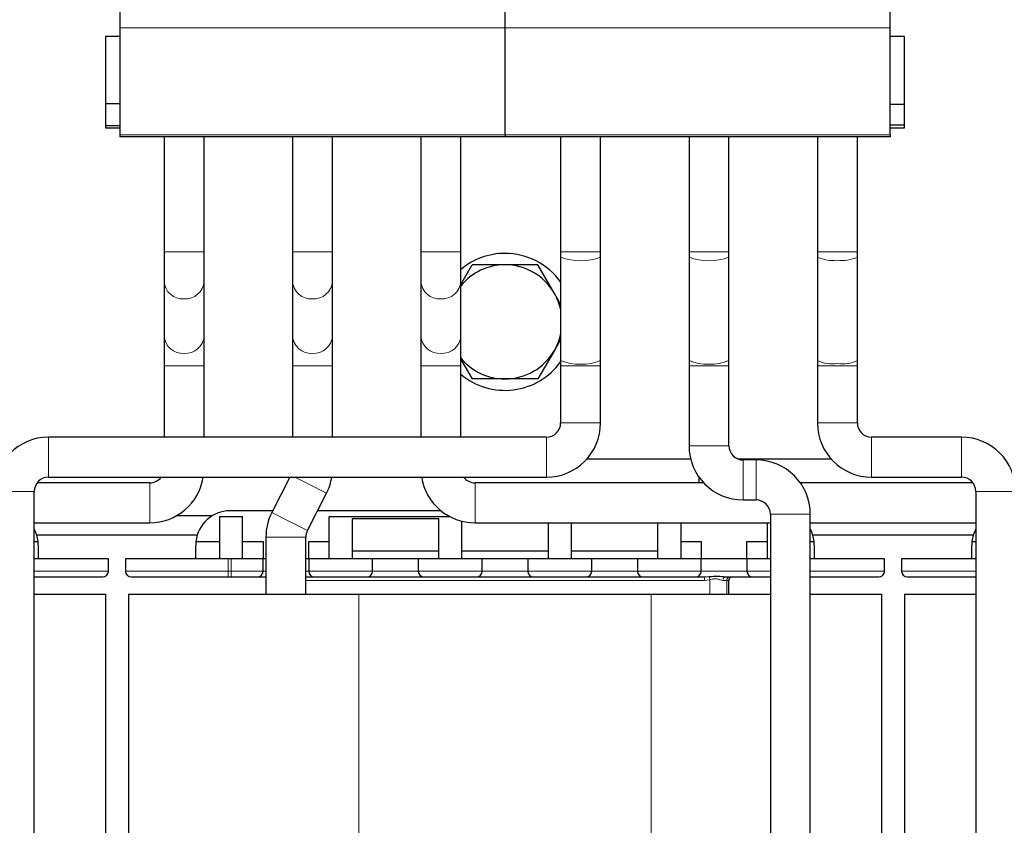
# Model space of a CAD drawing. Header units: millimetres. Extents: x 5 to 418, y 2 to 292.
# Tile 16 of 48: x 79 to 122, y 218 to 254. Entities that reach past the tile are written whole.
import ezdxf

# ---------------------------------------------------------------- set-up
doc = ezdxf.new("R2010")
doc.units = ezdxf.units.MM
doc.layers.add('SLD-0', color=7, linetype='Continuous')
doc.styles.add('SLDTEXTSTYLE0', font='TXT', dxfattribs={"width": 0.605})
doc.dimstyles.new('SLDDIMSTYLE0', dxfattribs={"dimtxt": 3.5, "dimasz": 3.302, "dimexe": 0, "dimexo": 0.0625, "dimgap": 0.875, "dimtad": 1, "dimlfac": 2, "dimrnd": 1e-09, "dimzin": 12, "dimdsep": 46, "dimtxsty": 'SLDTEXTSTYLE0', "dimsah": 1, "dimcen": 0.09, "dimadec": 0, "dimazin": 3, "dimtfac": 1, "dimtofl": 0, "dimtmove": 0, "dimatfit": 3, "dimfxl": 1, "dimfrac": 2, "dimtolj": 1, "dimtzin": 12, "dimarcsym": 0})

# ---------------------------------------------------------------- blocks, each defined once
blk = doc.blocks.new('_D_1')
at = {"layer": 'SLD-0', "color": 7}
for p, q in [((116.126, 268.346), (167.893, 268.346)), ((166.893, 158.246), (166.893, 268.346)), ((160.689, 158.246), (167.893, 158.246))]:
    blk.add_line(p, q, dxfattribs=at)
for points in [[(166.893, 268.346), (166.385, 265.044), (167.401, 265.044)], [(166.893, 158.246), (167.401, 161.548), (166.385, 161.548)]]:
    blk.add_solid(points, dxfattribs=at)
at = {"layer": 'SLD-0', "color": 7, "insert": (162.382, 207.281), "char_height": 3.5, "attachment_point": 1, "rotation": 90, "style": 'SLDTEXTSTYLE0'}
blk.add_mtext('220,2', dxfattribs=at)

msp = doc.modelspace()

# ---------------------------------------------------------------- linework, layer by layer
at = {"color": 7, "linetype": 'Continuous', "lineweight": 25}
for p, q in [((83.0638, 254.0937), (83.0638, 253.3728)), ((99.9388, 253.3728), (99.9388, 254.0937)), ((116.8138, 253.3728), (116.8138, 254.0937)), ((83.0638, 253.3728), (83.0638, 248.6962)), ((99.9388, 248.6962), (99.9388, 253.3728)), ((116.8138, 248.6962), (116.8138, 253.3728)), ((83.0638, 252.9962), (82.4388, 252.9962)), ((82.4388, 252.9962), (82.4388, 248.9962)), ((117.4388, 252.9962), (116.8138, 252.9962)), ((117.4388, 248.9962), (117.4388, 252.9962)), ((83.0638, 250.0462), (82.4388, 250.0462)), ((117.4388, 250.0212), (116.8138, 250.0212)), ((82.4388, 249.0962), (83.0638, 249.0962)), ((82.4388, 248.9962), (83.0638, 248.9962)), ((116.8138, 249.1212), (117.4388, 249.1212)), ((116.8138, 248.9962), (117.4388, 248.9962)), ((83.0638, 248.6962), (83.0638, 248.5962)), ((99.9388, 248.5962), (83.0638, 248.5962)), ((85.0013, 248.5962), (85.0013, 243.5712)), ((86.7513, 243.5712), (86.7513, 248.5962)), ((90.6263, 248.5962), (90.6263, 243.5712)), ((92.3763, 243.5712), (92.3763, 248.5962)), ((96.2513, 248.5962), (96.2513, 243.5712)), ((98.0013, 243.5712), (98.0013, 248.5962)), ((99.9388, 248.6962), (99.9388, 248.5962)), ((116.8138, 248.5962), (99.9388, 248.5962)), ((102.3763, 248.5962), (102.3763, 243.5712)), ((104.1263, 243.5712), (104.1263, 248.5962)), ((108.0013, 248.5962), (108.0013, 243.5712)), ((109.7513, 243.5712), (109.7513, 248.5962)), ((113.6263, 248.5962), (113.6263, 243.5712)), ((115.3763, 243.5712), (115.3763, 248.5962)), ((116.8138, 248.6962), (116.8138, 248.5962)), ((85.0013, 243.5712), (85.0013, 242.2653)), ((86.7513, 242.2653), (86.7513, 243.5712)), ((90.6263, 243.5712), (90.6263, 242.2653)), ((92.3763, 242.2653), (92.3763, 243.5712)), ((96.2513, 243.5712), (96.2513, 242.2653)), ((98.0013, 242.2653), (98.0013, 243.5712)), ((102.3763, 243.5712), (102.3763, 243.338)), ((102.3763, 243.338), (102.3763, 238.8044)), ((104.1263, 243.338), (104.1263, 243.5712)), ((104.1263, 238.8044), (104.1263, 243.338)), ((108.0013, 243.5712), (108.0013, 243.338)), ((108.0013, 243.338), (108.0013, 238.8044)), ((109.7513, 243.338), (109.7513, 243.5712)), ((109.7513, 238.8044), (109.7513, 243.338)), ((113.6263, 243.5712), (113.6263, 243.338)), ((113.6263, 243.338), (113.6263, 238.8044)), ((115.3763, 243.338), (115.3763, 243.5712)), ((115.3763, 238.8044), (115.3763, 243.338)), ((98.0013, 242.1404), (98.4954, 242.9962)), ((102.1038, 241.7462), (101.3821, 242.9962)), ((85.0013, 242.2653), (85.0013, 239.8771)), ((86.7513, 239.8771), (86.7513, 242.2653)), ((90.6263, 242.2653), (90.6263, 239.8771)), ((92.3763, 239.8771), (92.3763, 242.2653)), ((96.2513, 242.2653), (96.2513, 239.8771)), ((98.0013, 239.8771), (98.0013, 242.2653)), ((102.3763, 241.2744), (102.1038, 241.7462)), ((85.0013, 239.8771), (85.0013, 238.5712)), ((86.7513, 238.5712), (86.7513, 239.8771)), ((90.6263, 239.8771), (90.6263, 238.5712)), ((92.3763, 238.5712), (92.3763, 239.8771)), ((96.2513, 239.8771), (96.2513, 238.5712)), ((98.0013, 238.5712), (98.0013, 239.8771)), ((102.3763, 239.7181), (102.1038, 239.2462)), ((102.1038, 239.2462), (101.3821, 237.9962)), ((85.0013, 238.5712), (85.0013, 235.4462)), ((86.7513, 235.4462), (86.7513, 238.5712)), ((90.6263, 238.5712), (90.6263, 235.4462)), ((92.3763, 235.4462), (92.3763, 238.5712)), ((96.2513, 238.5712), (96.2513, 235.4462)), ((98.0013, 238.8521), (98.4954, 237.9962)), ((98.0013, 235.4462), (98.0013, 238.5712)), ((102.3763, 238.8044), (102.3763, 238.5712)), ((102.3763, 238.5712), (102.3763, 236.0712)), ((104.1263, 238.5712), (104.1263, 238.8044)), ((104.1263, 236.0712), (104.1263, 238.5712)), ((108.0013, 238.8044), (108.0013, 238.5712)), ((108.0013, 238.5712), (108.0013, 235.0712)), ((109.7513, 238.5712), (109.7513, 238.8044)), ((109.7513, 235.0712), (109.7513, 238.5712)), ((113.6263, 238.8044), (113.6263, 238.5712)), ((113.6263, 238.5712), (113.6263, 236.0712)), ((115.3763, 238.5712), (115.3763, 238.8044)), ((115.3763, 236.0712), (115.3763, 238.5712)), ((101.7513, 235.4462), (79.9388, 235.4462)), ((119.9388, 235.4462), (116.0013, 235.4462)), ((103.5289, 234.4962), (108.0719, 234.4962)), ((110.1313, 234.4962), (114.2236, 234.4962)), ((110.9388, 234.4462), (110.3763, 234.4462)), ((84.3763, 233.4462), (79.4388, 233.4462)), ((79.9388, 233.6962), (101.7513, 233.6962)), ((90.5116, 233.6962), (89.7231, 232.1504)), ((108.6442, 233.4462), (98.6263, 233.4462)), ((108.4388, 233.4462), (108.4388, 233.6977)), ((120.4388, 233.4462), (112.8753, 233.4462)), ((116.0013, 233.6962), (119.9388, 233.6962)), ((79.3138, 188.1712), (79.3138, 233.0712)), ((91.282, 231.3552), (92.1169, 232.9921)), ((120.5638, 233.0712), (120.5638, 188.1712)), ((110.3763, 232.6962), (110.9388, 232.6962)), ((89.7592, 232.2212), (87.8888, 232.2212)), ((97.1369, 232.2212), (91.7237, 232.2212)), ((79.3138, 231.6962), (84.3763, 231.6962)), ((87.0986, 231.9962), (85.5317, 231.9962)), ((87.4388, 230.1212), (87.4388, 231.9712)), ((87.4388, 231.9712), (88.4388, 231.9712)), ((88.4388, 230.1212), (88.4388, 231.9712)), ((92.2388, 231.9712), (97.5169, 231.9712)), ((92.2388, 230.1212), (92.2388, 231.9712)), ((97.0388, 231.8666), (93.2388, 231.8666)), ((93.2388, 231.8666), (93.2388, 230.1212)), ((97.0388, 230.1212), (97.0388, 231.8666)), ((98.0388, 231.77), (98.0388, 230.1212)), ((98.6263, 231.6962), (111.5638, 231.6962)), ((101.8388, 230.1212), (101.8388, 231.6962)), ((102.8388, 231.6962), (102.8388, 230.1212)), ((106.6388, 230.1212), (106.6388, 231.6962)), ((107.6388, 231.6962), (107.6388, 230.1212)), ((111.4388, 230.1212), (111.4388, 231.6962)), ((111.5638, 232.0712), (111.5638, 188.1712)), ((113.3138, 188.1712), (113.3138, 232.0712)), ((113.3138, 231.6962), (120.5638, 231.6962)), ((79.3138, 230.8712), (79.4812, 230.8712)), ((86.4502, 231.1462), (79.4273, 231.1462)), ((86.3963, 230.8712), (87.4388, 230.8712)), ((88.4388, 230.8712), (89.3388, 230.8712)), ((89.3388, 230.8712), (89.3388, 230.1212)), ((89.4638, 231.0712), (89.4638, 228.5712)), ((91.2138, 228.5712), (91.2138, 231.0712)), ((91.3388, 230.1212), (91.3388, 230.8712)), ((91.3388, 230.8712), (92.2388, 230.8712)), ((107.6388, 230.8712), (108.5388, 230.8712)), ((108.5388, 230.8712), (108.5388, 230.1212)), ((110.5388, 230.8712), (111.4388, 230.8712)), ((110.5388, 230.1212), (110.5388, 230.8712)), ((113.3138, 230.8712), (113.4812, 230.8712)), ((120.4502, 231.1462), (113.4273, 231.1462)), ((120.3963, 230.8712), (120.5638, 230.8712)), ((79.4888, 230.7212), (79.4888, 230.1212)), ((86.3888, 230.1212), (86.3888, 230.7212)), ((93.2388, 230.4712), (97.0388, 230.4712)), ((98.0388, 230.4712), (101.8388, 230.4712)), ((102.8388, 230.4712), (106.6388, 230.4712)), ((113.4888, 230.7212), (113.4888, 230.1212)), ((120.3888, 230.1212), (120.3888, 230.7212)), ((82.5638, 230.1212), (79.3138, 230.1212)), ((82.5638, 229.5712), (82.5638, 230.1212)), ((83.3138, 230.1212), (83.3138, 229.5712)), ((87.8138, 230.1212), (83.3138, 230.1212)), ((87.9388, 230.1212), (87.8138, 230.1212)), ((89.3388, 230.1212), (87.9388, 230.1212)), ((89.3388, 229.5712), (89.3388, 230.1212)), ((89.4638, 230.1212), (89.3388, 230.1212)), ((91.3388, 230.1212), (91.2138, 230.1212)), ((91.3388, 230.1212), (91.3388, 229.5712)), ((94.1388, 230.1212), (91.3388, 230.1212)), ((94.1388, 229.5712), (94.1388, 230.1212)), ((96.1388, 230.1212), (94.1388, 230.1212)), ((96.1388, 230.1212), (96.1388, 229.5712)), ((98.9388, 230.1212), (96.1388, 230.1212)), ((98.9388, 229.5712), (98.9388, 230.1212)), ((100.9388, 230.1212), (98.9388, 230.1212)), ((100.9388, 230.1212), (100.9388, 229.5712)), ((103.7388, 230.1212), (100.9388, 230.1212)), ((103.7388, 229.5712), (103.7388, 230.1212)), ((105.7388, 230.1212), (103.7388, 230.1212)), ((105.7388, 230.1212), (105.7388, 229.5712)), ((108.5388, 230.1212), (105.7388, 230.1212)), ((108.5388, 229.5712), (108.5388, 230.1212)), ((110.5388, 230.1212), (108.5388, 230.1212)), ((110.5388, 230.1212), (110.5388, 229.5712)), ((111.5638, 230.1212), (110.5388, 230.1212)), ((116.5638, 230.1212), (113.3138, 230.1212)), ((116.5638, 229.5712), (116.5638, 230.1212)), ((117.3138, 230.1212), (117.3138, 229.5712)), ((120.5638, 230.1212), (117.3138, 230.1212)), ((87.8138, 229.3212), (87.9388, 229.3212)), ((108.6777, 229.3212), (108.8885, 229.3392)), ((109.7388, 228.5712), (109.7388, 229.1712)), ((79.3138, 228.5712), (82.4388, 228.5712)), ((82.4388, 228.5712), (82.4388, 181.6712)), ((83.4388, 228.5712), (83.4388, 181.6712)), ((83.4388, 228.5712), (93.5388, 228.5712)), ((93.5388, 228.5712), (106.3388, 228.5712)), ((106.3388, 228.5712), (111.5638, 228.5712)), ((113.3138, 228.5712), (116.4388, 228.5712)), ((116.4388, 228.5712), (116.4388, 181.6712)), ((117.4388, 228.5712), (117.4388, 181.6712)), ((117.4388, 228.5712), (120.5638, 228.5712))]:
    msp.add_line(p, q, dxfattribs=at)
at = {"color": 7, "linetype": 'Continuous', "lineweight": 18}
for p, q in [((99.9388, 253.3728), (83.0638, 253.3728)), ((116.8138, 253.3728), (99.9388, 253.3728)), ((83.0638, 248.6962), (99.9388, 248.6962)), ((99.9388, 248.6962), (116.8138, 248.6962)), ((85.0013, 243.5712), (85.8763, 243.5712)), ((85.8763, 243.5712), (86.7513, 243.5712)), ((90.6263, 243.5712), (91.5013, 243.5712)), ((91.5013, 243.5712), (92.3763, 243.5712)), ((96.2513, 243.5712), (97.1263, 243.5712)), ((97.1263, 243.5712), (98.0013, 243.5712)), ((102.3763, 243.5712), (104.1263, 243.5712)), ((108.0013, 243.5712), (109.7513, 243.5712)), ((113.6263, 243.5712), (114.5013, 243.5712)), ((114.5013, 243.5712), (115.3763, 243.5712)), ((85.0013, 238.5712), (85.8763, 238.5712)), ((85.8763, 238.5712), (86.7513, 238.5712)), ((90.6263, 238.5712), (91.5013, 238.5712)), ((91.5013, 238.5712), (92.3763, 238.5712)), ((96.2513, 238.5712), (97.1263, 238.5712)), ((97.1263, 238.5712), (98.0013, 238.5712)), ((102.3763, 238.5712), (104.1263, 238.5712)), ((108.0013, 238.5712), (109.7513, 238.5712)), ((113.6263, 238.5712), (114.5013, 238.5712)), ((114.5013, 238.5712), (115.3763, 238.5712)), ((102.3763, 236.0712), (104.1263, 236.0712)), ((113.6263, 236.0712), (114.5013, 236.0712)), ((114.5013, 236.0712), (115.3763, 236.0712)), ((79.9388, 235.4462), (79.9388, 233.6962)), ((101.7513, 235.4462), (101.7513, 233.6962)), ((116.0013, 234.5712), (116.0013, 235.4462)), ((119.9388, 234.5712), (119.9388, 235.4462)), ((108.0013, 235.0712), (109.7513, 235.0712)), ((110.3763, 232.6962), (110.3763, 234.4462)), ((110.9388, 232.6962), (110.9388, 234.4462)), ((116.0013, 233.6962), (116.0013, 234.5712)), ((119.9388, 233.6962), (119.9388, 234.5712)), ((84.3763, 233.4462), (84.3763, 232.5712)), ((90.7364, 233.6962), (91.3375, 233.3897)), ((91.3375, 233.3897), (92.1169, 232.9921)), ((98.6263, 232.5712), (98.6263, 233.4462)), ((77.5638, 233.0712), (79.3138, 233.0712)), ((120.5638, 233.0712), (121.4388, 233.0712)), ((121.4388, 233.0712), (122.3138, 233.0712)), ((84.3763, 232.5712), (84.3763, 231.6962)), ((98.6263, 231.6962), (98.6263, 232.5712)), ((89.7231, 232.1504), (90.5026, 231.7528)), ((90.5026, 231.7528), (91.282, 231.3552)), ((111.5638, 232.0712), (113.3138, 232.0712)), ((89.4638, 231.0712), (90.3388, 231.0712)), ((90.3388, 231.0712), (91.2138, 231.0712)), ((87.8138, 229.5712), (87.8138, 230.1212)), ((87.9388, 229.5712), (87.9388, 230.1212)), ((79.3138, 229.5712), (82.5638, 229.5712)), ((83.3138, 229.5712), (87.8138, 229.5712)), ((87.8138, 229.3212), (87.8138, 229.5712)), ((87.8138, 229.5712), (87.9388, 229.5712)), ((87.9388, 229.3212), (87.9388, 229.5712)), ((87.9388, 229.5712), (89.3388, 229.5712)), ((89.4638, 229.5712), (89.3388, 229.5712)), ((91.3388, 229.5712), (91.2138, 229.5712)), ((91.3388, 229.5712), (94.1388, 229.5712)), ((96.1388, 229.5712), (94.1388, 229.5712)), ((96.1388, 229.5712), (98.9388, 229.5712)), ((100.9388, 229.5712), (98.9388, 229.5712)), ((100.9388, 229.5712), (103.7388, 229.5712)), ((105.7388, 229.5712), (103.7388, 229.5712)), ((105.7388, 229.5712), (108.5388, 229.5712)), ((110.5388, 229.5712), (108.5388, 229.5712)), ((110.5388, 229.5712), (111.5638, 229.5712)), ((113.3138, 229.5712), (116.5638, 229.5712)), ((117.3138, 229.5712), (120.5638, 229.5712)), ((108.6749, 229.1712), (91.2026, 229.1712)), ((108.917, 229.2), (108.6749, 229.1712)), ((108.917, 228.5712), (108.917, 229.2)), ((109.6526, 229.1712), (109.4883, 229.1712)), ((109.6526, 229.1712), (109.6526, 228.5712)), ((109.7388, 229.1712), (109.6526, 229.1712)), ((93.5388, 228.5712), (93.5388, 181.6712)), ((106.3388, 228.5712), (106.3388, 181.6712))]:
    msp.add_line(p, q, dxfattribs=at)
at = {"color": 7, "linetype": 'Continuous', "lineweight": 25}
for centre, radius, start, end in [((99.9388, 240.4962), 3, 90, 130.22818), ((99.9388, 240.4962), 3, 35.65909, 90), ((99.9388, 240.4962), 2.5, 90, 140.80503), ((99.9388, 240.4962), 2.5, 30, 90), ((99.9388, 240.4962), 2.5, 12.83857, 30), ((99.9388, 240.4962), 2.5, 330, 347.16143), ((99.9388, 240.4962), 2.5, 270, 330), ((99.9388, 240.4962), 2.5, 219.19497, 270), ((99.9388, 240.4962), 3, 229.77182, 324.34091), ((101.7513, 236.0712), 0.625, 270, 0), ((101.7513, 236.0712), 2.375, 270, 0), ((116.0013, 236.0712), 2.375, 180, 270), ((116.0013, 236.0712), 0.625, 180, 270), ((79.9388, 233.0712), 2.375, 90, 180), ((119.9388, 233.0712), 2.375, 0, 90), ((110.3763, 235.0712), 2.375, 180, 270), ((110.3763, 235.0712), 0.625, 180, 270), ((110.9388, 232.0712), 2.375, 0, 90), ((79.9388, 233.0712), 0.625, 90, 180), ((84.3763, 234.0712), 0.625, 270, 323.1301), ((84.3763, 234.0712), 2.375, 270, 350.91528), ((90.0013, 234.0712), 2.375, 332.97494, 350.91528), ((98.6263, 234.0712), 2.375, 189.08472, 270), ((98.6263, 234.0712), 0.625, 216.8699, 270), ((119.9388, 233.0712), 0.625, 0, 90), ((110.9388, 232.0712), 0.625, 0, 90), ((87.8888, 230.7212), 1.5, 90, 174.26083), ((91.8388, 231.0712), 2.375, 152.97494, 180), ((77.9888, 230.7212), 1.5, 5.73917, 27.95289), ((91.8388, 231.0712), 0.625, 152.97494, 180), ((111.9888, 230.7212), 1.5, 5.73917, 27.95289), ((121.8888, 230.7212), 1.5, 152.04711, 174.26083), ((77.9888, 230.7212), 1.5, 0, 5.73917), ((87.8888, 230.7212), 1.5, 174.26083, 180), ((111.9888, 230.7212), 1.5, 0, 5.73917), ((121.8888, 230.7212), 1.5, 174.26083, 180), ((82.3138, 229.5712), 0.25, 270, 0), ((83.5638, 229.5712), 0.25, 180, 270), ((89.0888, 229.5712), 0.25, 270, 0), ((91.5888, 229.5712), 0.25, 180, 270), ((93.8888, 229.5712), 0.25, 270, 0), ((96.3888, 229.5712), 0.25, 180, 270), ((98.6888, 229.5712), 0.25, 270, 0), ((101.1888, 229.5712), 0.25, 180, 270), ((103.4888, 229.5712), 0.25, 270, 0), ((105.9888, 229.5712), 0.25, 180, 270), ((108.2888, 229.5712), 0.25, 270, 0), ((110.7888, 229.5712), 0.25, 180, 270), ((116.3138, 229.5712), 0.25, 270, 0), ((117.5638, 229.5712), 0.25, 180, 270), ((109.8888, 229.1712), 0.15, 90, 180)]:
    msp.add_arc(centre, radius, start, end, dxfattribs=at)
at = {"color": 7, "linetype": 'Continuous', "lineweight": 18}
for centre, radius, start, end in [((103.2513, 245.5478), 2.3767, 248.3983, 291.6017), ((108.8763, 245.5478), 2.3767, 248.3983, 291.6017), ((114.2878, 244.711), 1.5241, 244.27431, 278.05143), ((114.7147, 244.711), 1.5241, 261.94857, 295.72569), ((85.8233, 242.3262), 0.8243, 184.23143, 273.68306), ((85.9292, 242.3262), 0.8243, 266.31694, 355.76857), ((91.4483, 242.3262), 0.8243, 184.23143, 273.68306), ((91.5542, 242.3262), 0.8243, 266.31694, 355.76857), ((97.0733, 242.3262), 0.8243, 184.23143, 273.68306), ((97.1792, 242.3262), 0.8243, 266.31694, 355.76857), ((85.8233, 239.9379), 0.8243, 184.23143, 273.68306), ((85.9292, 239.9379), 0.8243, 266.31694, 355.76857), ((91.4483, 239.9379), 0.8243, 184.23143, 273.68306), ((91.5542, 239.9379), 0.8243, 266.31694, 355.76857), ((97.0733, 239.9379), 0.8243, 184.23143, 273.68306), ((97.1792, 239.9379), 0.8243, 266.31694, 355.76857), ((103.2513, 241.0142), 2.3767, 248.3983, 291.6017), ((108.8763, 241.0142), 2.3767, 248.3983, 291.6017), ((114.2878, 240.1774), 1.5241, 244.27431, 278.05143), ((114.7147, 240.1774), 1.5241, 261.94857, 295.72569), ((110.6966, 229.2087), 2.0221, 176.81026, 181.06227), ((112.4178, 229.9898), 3.5888, 190.44496, 192.71391), ((109.6242, 229.1859), 0.1367, 97.88571, 186.14947), ((109.8026, 229.1712), 0.15, 90.00487, 180.00486)]:
    msp.add_arc(centre, radius, start, end, dxfattribs=at)
at = {"color": 7, "linetype": 'Continuous', "lineweight": 25}
for points, knots in [([(99.9388, 242.9962), (99.5733, 242.9962), (99.0891, 242.9962), (98.6124, 242.9962), (98.4954, 242.9962)], [0, 0, 0, 0, 0.7546146, 1, 1, 1, 1]), ([(101.3821, 242.9962), (101.3672, 242.9962), (100.8914, 242.9962), (100.4075, 242.9962), (99.9388, 242.9962)], [0, 0, 0, 0, 0.0314494, 1, 1, 1, 1]), ([(99.9388, 237.9962), (99.5733, 237.9962), (99.0891, 237.9962), (98.6124, 237.9962), (98.4954, 237.9962)], [0, 0, 0, 0, 0.7546146, 1, 1, 1, 1]), ([(101.3821, 237.9962), (101.3672, 237.9962), (100.8914, 237.9962), (100.4075, 237.9962), (99.9388, 237.9962)], [0, 0, 0, 0, 0.0314494, 1, 1, 1, 1]), ([(79.3138, 229.3212), (79.4197, 229.3212), (79.8095, 229.3212), (80.4065, 229.3212), (81.0922, 229.3212), (81.6394, 229.3212), (82.1698, 229.3212), (82.257, 229.3212), (82.3138, 229.3212)], [0, 0, 0, 0, 0.0595107, 0.2189134, 0.3816989, 0.5444844, 0.7038871, 1, 1, 1, 1]), ([(83.5638, 229.3212), (83.6205, 229.3212), (83.7079, 229.3212), (84.2378, 229.3212), (84.7863, 229.3212), (85.4672, 229.3212), (86.4567, 229.3212), (87.2791, 229.3212), (87.8138, 229.3212)], [0, 0, 0, 0, 0.2394568, 0.3683607, 0.5, 0.6316393, 0.7605432, 1, 1, 1, 1]), ([(87.9388, 229.3212), (88.0834, 229.3212), (88.3066, 229.3212), (88.5746, 229.3212), (88.7576, 229.3212), (88.9063, 229.3212), (89.0495, 229.3212), (89.0733, 229.3212), (89.0888, 229.3212)], [0, 0, 0, 0, 0.2394429, 0.369647, 0.4999999, 0.6302041, 0.7605571, 1, 1, 1, 1]), ([(89.0888, 229.3212), (89.1071, 229.3212), (89.1453, 229.3212), (89.3078, 229.3212), (89.4529, 229.3212), (89.4638, 229.3212)], [0, 0, 0, 0, 0.462268, 0.9599185, 1, 1, 1, 1]), ([(91.1998, 229.3212), (91.2578, 229.3212), (91.3738, 229.3212), (91.4941, 229.3212), (91.5744, 229.3212), (91.584, 229.3212), (91.5888, 229.3212)], [0, 0, 0, 0, 0.2499325, 0.4999972, 0.7499326, 1, 1, 1, 1]), ([(91.5888, 229.3212), (91.6042, 229.3212), (91.6281, 229.3212), (91.7712, 229.3212), (91.9198, 229.3212), (92.1028, 229.3212), (92.3708, 229.3212), (92.7388, 229.3212), (93.1066, 229.3212), (93.3746, 229.3212), (93.5576, 229.3212), (93.7063, 229.3212), (93.8495, 229.3212), (93.8733, 229.3212), (93.8888, 229.3212)], [0, 0, 0, 0, 0.1197215, 0.1848235, 0.25, 0.315102, 0.3802785, 0.5, 0.6197215, 0.6848235, 0.75, 0.815102, 0.8802785, 1, 1, 1, 1]), ([(93.8888, 229.3212), (93.9056, 229.3212), (93.9315, 229.3212), (94.0871, 229.3212), (94.2486, 229.3212), (94.4475, 229.3212), (94.7388, 229.3212), (95.1388, 229.3212), (95.5386, 229.3212), (95.8299, 229.3212), (96.0288, 229.3212), (96.1904, 229.3212), (96.346, 229.3212), (96.372, 229.3212), (96.3888, 229.3212)], [0, 0, 0, 0, 0.1197215, 0.1848265, 0.25, 0.315105, 0.3802785, 0.5, 0.6197215, 0.6848265, 0.75, 0.815105, 0.8802785, 1, 1, 1, 1]), ([(96.3888, 229.3212), (96.4042, 229.3212), (96.4281, 229.3212), (96.5712, 229.3212), (96.7198, 229.3212), (96.9028, 229.3212), (97.1708, 229.3212), (97.5388, 229.3212), (97.9066, 229.3212), (98.1746, 229.3212), (98.3576, 229.3212), (98.5063, 229.3212), (98.6495, 229.3212), (98.6733, 229.3212), (98.6888, 229.3212)], [0, 0, 0, 0, 0.11972147, 0.18482351, 0.24999997, 0.31510204, 0.38027853, 0.5, 0.61972147, 0.68482351, 0.74999997, 0.81510204, 0.88027853, 1, 1, 1, 1]), ([(98.6888, 229.3212), (98.7056, 229.3212), (98.7315, 229.3212), (98.8871, 229.3212), (99.0486, 229.3212), (99.2475, 229.3212), (99.5388, 229.3212), (99.9388, 229.3212), (100.3386, 229.3212), (100.6299, 229.3212), (100.8288, 229.3212), (100.9904, 229.3212), (101.146, 229.3212), (101.172, 229.3212), (101.1888, 229.3212)], [0, 0, 0, 0, 0.1197215, 0.1848265, 0.25, 0.315105, 0.3802785, 0.5, 0.6197215, 0.6848265, 0.75, 0.815105, 0.8802785, 1, 1, 1, 1]), ([(101.1888, 229.3212), (101.2042, 229.3212), (101.2281, 229.3212), (101.3712, 229.3212), (101.5198, 229.3212), (101.7028, 229.3212), (101.9708, 229.3212), (102.3388, 229.3212), (102.7066, 229.3212), (102.9746, 229.3212), (103.1576, 229.3212), (103.3063, 229.3212), (103.4495, 229.3212), (103.4733, 229.3212), (103.4888, 229.3212)], [0, 0, 0, 0, 0.1197215, 0.1848235, 0.25, 0.315102, 0.3802785, 0.5, 0.6197215, 0.6848235, 0.75, 0.815102, 0.8802785, 1, 1, 1, 1]), ([(103.4888, 229.3212), (103.5056, 229.3212), (103.5315, 229.3212), (103.6871, 229.3212), (103.8486, 229.3212), (104.0475, 229.3212), (104.3388, 229.3212), (104.7388, 229.3212), (105.1386, 229.3212), (105.4299, 229.3212), (105.6288, 229.3212), (105.7904, 229.3212), (105.946, 229.3212), (105.972, 229.3212), (105.9888, 229.3212)], [0, 0, 0, 0, 0.1197215, 0.1848265, 0.25, 0.315105, 0.3802785, 0.5, 0.6197215, 0.6848265, 0.75, 0.815105, 0.8802785, 1, 1, 1, 1]), ([(105.9888, 229.3212), (106.0042, 229.3212), (106.0281, 229.3212), (106.1712, 229.3212), (106.3198, 229.3212), (106.5028, 229.3212), (106.7708, 229.3212), (107.1388, 229.3212), (107.5066, 229.3212), (107.7746, 229.3212), (107.9576, 229.3212), (108.1063, 229.3212), (108.2495, 229.3212), (108.2733, 229.3212), (108.2888, 229.3212)], [0, 0, 0, 0, 0.1197215, 0.1848235, 0.25, 0.315102, 0.3802785, 0.5, 0.6197215, 0.6848235, 0.75, 0.815102, 0.8802785, 1, 1, 1, 1]), ([(108.2888, 229.3212), (108.2935, 229.3212), (108.3031, 229.3212), (108.3834, 229.3212), (108.5037, 229.3212), (108.6197, 229.3212), (108.6777, 229.3212)], [0, 0, 0, 0, 0.2499325, 0.4999972, 0.7499326, 1, 1, 1, 1]), ([(108.8885, 229.3392), (109.0142, 229.353), (109.2654, 229.3806), (109.4921, 229.341), (109.6054, 229.3212)], [0, 0, 0, 0, 0.5005015, 1, 1, 1, 1]), ([(109.6054, 229.3212), (109.7566, 229.3212), (110.0706, 229.3212), (110.4673, 229.3212), (110.7387, 229.3212), (110.7725, 229.3212), (110.7888, 229.3212)], [0, 0, 0, 0, 0.2407851, 0.5, 0.7592149, 1, 1, 1, 1]), ([(110.7888, 229.3212), (110.8042, 229.3212), (110.828, 229.3212), (110.9713, 229.3212), (111.1195, 229.3212), (111.3041, 229.3212), (111.454, 229.3212), (111.5475, 229.3212), (111.5638, 229.3212)], [0, 0, 0, 0, 0.3039068, 0.469165, 0.6346121, 0.7998703, 0.9653175, 1, 1, 1, 1]), ([(113.3138, 229.3212), (113.4197, 229.3212), (113.8095, 229.3212), (114.4065, 229.3212), (115.0922, 229.3212), (115.6394, 229.3212), (116.1698, 229.3212), (116.257, 229.3212), (116.3138, 229.3212)], [0, 0, 0, 0, 0.0595107, 0.2189134, 0.3816989, 0.5444844, 0.7038871, 1, 1, 1, 1]), ([(117.5638, 229.3212), (117.6205, 229.3212), (117.7077, 229.3212), (118.2381, 229.3212), (118.7853, 229.3212), (119.471, 229.3212), (120.068, 229.3212), (120.4578, 229.3212), (120.5638, 229.3212)], [0, 0, 0, 0, 0.2961129, 0.4555156, 0.6183011, 0.7810866, 0.9404893, 1, 1, 1, 1])]:
    msp.add_open_spline(points, degree=3, knots=knots, dxfattribs=at)
at = {"color": 7, "linetype": 'Continuous', "lineweight": 18}
msp.add_open_spline([(109.4883, 229.1712), (109.451, 229.1777), (109.3763, 229.1905), (109.2403, 229.2446), (109.0793, 229.2471), (108.9713, 229.2157), (108.917, 229.2)], degree=3, knots=[0, 0, 0, 0, 0.2485771, 0.4973922, 0.747256, 1, 1, 1, 1], dxfattribs=at)

# ---------------------------------------------------------------- dimensions: what is measured, and where the dimension line sits
at = {"layer": 'SLD-0', "color": 7}
dim = msp.add_linear_dim(base=(166.8933, 268.3462), p1=(160.6888, 158.2462), p2=(116.1263, 268.3462), angle=90, dimstyle='SLDDIMSTYLE0', dxfattribs=at)
dim.commit()
dim.dimension.update_dxf_attribs({"geometry": '_D_1', "text_midpoint": (166.8933, 213.2962), "dimtype": 160})

doc.saveas('drawing.dxf')
